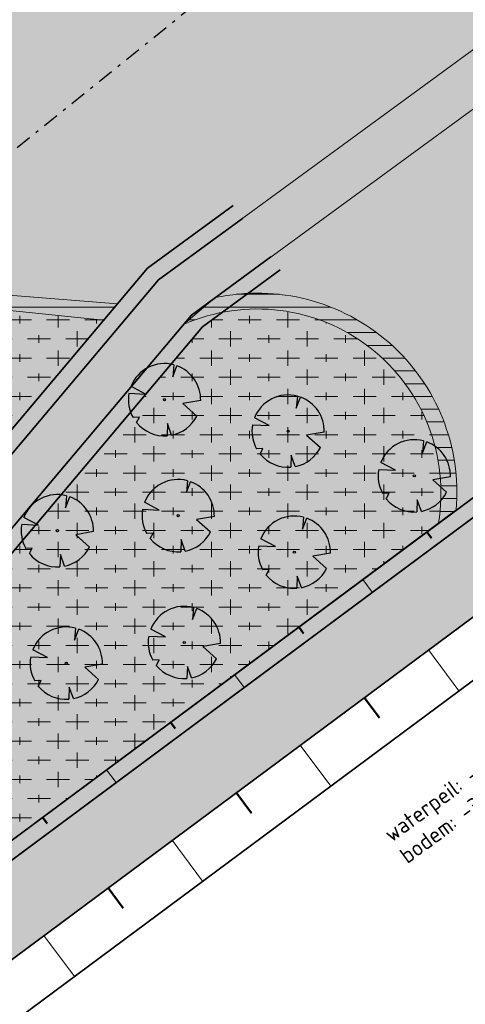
# Model space of a CAD drawing. Header units: metres. Extents: x 103263 to 106611, y 426963 to 428812.
# Tile 61 of 74: x 104574 to 104588, y 427863 to 427893. Entities that reach past the tile are written whole.
import ezdxf

# ---------------------------------------------------------------- set-up
doc = ezdxf.new("R2010")
doc.units = ezdxf.units.M
doc.linetypes.add('DASHDOT', pattern=[1, 0.5, -0.25, 0, -0.25])
doc.layers.add('kc-nieuwe-gasleiding-25-03-2004', color=30, linetype='Continuous')
for name, color, linetype, lineweight in [('N-GV-GW-TALUD_TEEN-G', 3, 'Continuous', 35), ('N-WE-GR-BOOM-S', 7, 'Continuous', 25), ('N-WE-GW-HOOGTE_AFWERKHOOGTE-T25', 7, 'Continuous', 25), ('N-WE-GW-TALUD_KRUIN-G', 3, 'Continuous', 35), ('N-WE-GW-TALUDARCERING_KORT-G', 90, 'Continuous', 50), ('N-WE-GW-TALUDARCERING_LANG-G', 90, 'Continuous', 18), ('N-WE-VH-VERHARDING-G', 252, 'Continuous', 35), ('N-XX-GR-BOS-A-250', 42, 'Continuous', 18), ('N-XX-GW-GROND_ZAND-WERK-AD-100', 7, 'Continuous', 18)]:
    doc.layers.add(name, color=color, linetype=linetype, lineweight=lineweight)
doc.layers.add('N-WE-GR-BEPLANTING-A-250', color=7, linetype='Continuous', lineweight=18, true_color=0x00a500)
doc.layers.add('N-WE-GR-BEPLANTING-MAAIENGRAS-A-250', color=7, linetype='Continuous', lineweight=18, true_color=0xe6e6e6)
doc.layers.add('N-WE-VH-VERHARDING-AP_GROEN4', color=7, linetype='Continuous', true_color=0x004700)
doc.styles.add('NLCS-ISO-M200-T25', font='NLCS-ISO.ttf', dxfattribs={"height": 0.5})
pattern_1 = [(60, (104639.9556, 427910.1806), (-0.5773504, 0.9999998), [0.288676, -0.866026]), (120, (104639.9556, 427910.1806), (-1.1547004, -2e-07), [0.288676, -0.866026]), (270, (104639.95565, 427910.18064), (0.57735, -1), [0.25, -1.75])]
pattern_2 = [(60, (104664.6893, 427702.1373), (-0.5773504, 0.9999998), [0.288676, -0.866026]), (120, (104664.6893, 427702.1373), (-1.1547004, -2e-07), [0.288676, -0.866026]), (270, (104664.6893, 427702.1373), (0.57735, -1), [0.25, -1.75])]
pattern_3 = [(180, (0, 0), (0, -0.4), [])]

# ---------------------------------------------------------------- blocks, each defined once
blk = doc.blocks.new('*U269')
at = {"ltscale": 20, "flags": 128}
for points in [[(0.579, 2.19), (0.513, 1.443), (0.778, 2.128)], [(-2.229, 0.403), (-1.184, 0.353), (-2.105, 0.838)], [(2.265, -0.058), (1.153, -0.248), (2.022, -1.021)], [(-1.754, -1.434), (-1.576, -1.088), (-1.973, -1.113)], [(0.446, -2.221), (0.189, -1.499), (0.162, -2.26)]]:
    blk.add_lwpolyline(points, dxfattribs=at)
blk.add_lwpolyline([(2.265, -0.058, 0.321944), (0.778, 2.128, 0.321944)], format="xyb", dxfattribs=at)
blk.add_circle((0, 0), 0.0675)
at = {"ltscale": 20}
for start, end in [(75.18441, 158.29895), (169.74905, 209.43023), (281.36007, 333.20465), (219.26669, 274.10684)]:
    blk.add_arc((0, 0), 2.266, start, end, dxfattribs=at)
blk = doc.blocks.new('*U322')
at = {"ltscale": 20, "flags": 128}
for points in [[(0.579, 2.19), (0.513, 1.443), (0.778, 2.128)], [(-2.229, 0.403), (-1.184, 0.353), (-2.105, 0.838)], [(2.265, -0.058), (1.153, -0.248), (2.022, -1.021)], [(-1.754, -1.434), (-1.576, -1.088), (-1.973, -1.113)], [(0.446, -2.221), (0.189, -1.499), (0.162, -2.26)]]:
    blk.add_lwpolyline(points, dxfattribs=at)
blk.add_lwpolyline([(2.265, -0.058, 0.321944), (0.778, 2.128, 0.321944)], format="xyb", dxfattribs=at)
blk.add_circle((0, 0), 0.0675)
at = {"ltscale": 20}
for start, end in [(75.18441, 158.29895), (169.74905, 209.43023), (281.36007, 333.20465), (219.26669, 274.10684)]:
    blk.add_arc((0, 0), 2.266, start, end, dxfattribs=at)
blk = doc.blocks.new('*U335')
at = {"ltscale": 20, "flags": 128}
for points in [[(0.579, 2.19), (0.513, 1.443), (0.778, 2.128)], [(-2.229, 0.403), (-1.184, 0.353), (-2.105, 0.838)], [(2.265, -0.058), (1.153, -0.248), (2.022, -1.021)], [(-1.754, -1.434), (-1.576, -1.088), (-1.973, -1.113)], [(0.446, -2.221), (0.189, -1.499), (0.162, -2.26)]]:
    blk.add_lwpolyline(points, dxfattribs=at)
blk.add_lwpolyline([(2.265, -0.058, 0.321944), (0.778, 2.128, 0.321944)], format="xyb", dxfattribs=at)
blk.add_circle((0, 0), 0.0675)
at = {"ltscale": 20}
for start, end in [(75.18441, 158.29895), (169.74905, 209.43023), (281.36007, 333.20465), (219.26669, 274.10684)]:
    blk.add_arc((0, 0), 2.266, start, end, dxfattribs=at)
blk = doc.blocks.new('*U180')
at = {"ltscale": 20, "flags": 128}
for points in [[(0.579, 2.19), (0.513, 1.443), (0.778, 2.128)], [(-2.229, 0.403), (-1.184, 0.353), (-2.105, 0.838)], [(2.265, -0.058), (1.153, -0.248), (2.022, -1.021)], [(-1.754, -1.434), (-1.576, -1.088), (-1.973, -1.113)], [(0.446, -2.221), (0.189, -1.499), (0.162, -2.26)]]:
    blk.add_lwpolyline(points, dxfattribs=at)
blk.add_lwpolyline([(2.265, -0.058, 0.321944), (0.778, 2.128, 0.321944)], format="xyb", dxfattribs=at)
blk.add_circle((0, 0), 0.0675)
at = {"ltscale": 20}
for start, end in [(75.18441, 158.29895), (169.74905, 209.43023), (281.36007, 333.20465), (219.26669, 274.10684)]:
    blk.add_arc((0, 0), 2.266, start, end, dxfattribs=at)
blk = doc.blocks.new('*U182')
at = {"ltscale": 20, "flags": 128}
for points in [[(0.579, 2.19), (0.513, 1.443), (0.778, 2.128)], [(-2.229, 0.403), (-1.184, 0.353), (-2.105, 0.838)], [(2.265, -0.058), (1.153, -0.248), (2.022, -1.021)], [(-1.754, -1.434), (-1.576, -1.088), (-1.973, -1.113)], [(0.446, -2.221), (0.189, -1.499), (0.162, -2.26)]]:
    blk.add_lwpolyline(points, dxfattribs=at)
blk.add_lwpolyline([(2.265, -0.058, 0.321944), (0.778, 2.128, 0.321944)], format="xyb", dxfattribs=at)
blk.add_circle((0, 0), 0.0675)
at = {"ltscale": 20}
for start, end in [(75.18441, 158.29895), (169.74905, 209.43023), (281.36007, 333.20465), (219.26669, 274.10684)]:
    blk.add_arc((0, 0), 2.266, start, end, dxfattribs=at)
blk = doc.blocks.new('*U183')
at = {"ltscale": 20, "flags": 128}
for points in [[(0.579, 2.19), (0.513, 1.443), (0.778, 2.128)], [(-2.229, 0.403), (-1.184, 0.353), (-2.105, 0.838)], [(2.265, -0.058), (1.153, -0.248), (2.022, -1.021)], [(-1.754, -1.434), (-1.576, -1.088), (-1.973, -1.113)], [(0.446, -2.221), (0.189, -1.499), (0.162, -2.26)]]:
    blk.add_lwpolyline(points, dxfattribs=at)
blk.add_lwpolyline([(2.265, -0.058, 0.321944), (0.778, 2.128, 0.321944)], format="xyb", dxfattribs=at)
blk.add_circle((0, 0), 0.0675)
at = {"ltscale": 20}
for start, end in [(75.18441, 158.29895), (169.74905, 209.43023), (281.36007, 333.20465), (219.26669, 274.10684)]:
    blk.add_arc((0, 0), 2.266, start, end, dxfattribs=at)
blk = doc.blocks.new('*U184')
at = {"ltscale": 20, "flags": 128}
for points in [[(0.579, 2.19), (0.513, 1.443), (0.778, 2.128)], [(-2.229, 0.403), (-1.184, 0.353), (-2.105, 0.838)], [(2.265, -0.058), (1.153, -0.248), (2.022, -1.021)], [(-1.754, -1.434), (-1.576, -1.088), (-1.973, -1.113)], [(0.446, -2.221), (0.189, -1.499), (0.162, -2.26)]]:
    blk.add_lwpolyline(points, dxfattribs=at)
blk.add_lwpolyline([(2.265, -0.058, 0.321944), (0.778, 2.128, 0.321944)], format="xyb", dxfattribs=at)
blk.add_circle((0, 0), 0.0675)
at = {"ltscale": 20}
for start, end in [(75.18441, 158.29895), (169.74905, 209.43023), (281.36007, 333.20465), (219.26669, 274.10684)]:
    blk.add_arc((0, 0), 2.266, start, end, dxfattribs=at)
blk = doc.blocks.new('*U148')
at = {"ltscale": 20, "flags": 128}
for points in [[(0.579, 2.19), (0.513, 1.443), (0.778, 2.128)], [(-2.229, 0.403), (-1.184, 0.353), (-2.105, 0.838)], [(2.265, -0.058), (1.153, -0.248), (2.022, -1.021)], [(-1.754, -1.434), (-1.576, -1.088), (-1.973, -1.113)], [(0.446, -2.221), (0.189, -1.499), (0.162, -2.26)]]:
    blk.add_lwpolyline(points, dxfattribs=at)
blk.add_lwpolyline([(2.265, -0.058, 0.321944), (0.778, 2.128, 0.321944)], format="xyb", dxfattribs=at)
blk.add_circle((0, 0), 0.0675)
at = {"ltscale": 20}
for start, end in [(75.18441, 158.29895), (169.74905, 209.43023), (281.36007, 333.20465), (219.26669, 274.10684)]:
    blk.add_arc((0, 0), 2.266, start, end, dxfattribs=at)

msp = doc.modelspace()

# ---------------------------------------------------------------- hatches: boundary and pattern name
at = {"layer": 'N-WE-GR-BEPLANTING-A-250'}
h = msp.add_hatch(dxfattribs=at)
h.set_pattern_fill('AGR-BEPLANTING_SOORT_01', color=256, scale=0.2, style=0, pattern_type=2)
h.set_pattern_definition(pattern_1)
edge = h.paths.add_edge_path()
edge.add_line((104659.33, 427926.461), (104651.723, 427930.161))
edge.add_line((104651.723, 427930.161), (104630.494, 427940.377))
edge.add_line((104630.494, 427940.377), (104615.821, 427939.216))
edge.add_line((104615.821, 427939.216), (104614.238, 427936.942))
edge.add_line((104614.238, 427936.942), (104618.901, 427931.767))
edge.add_line((104618.901, 427931.767), (104620.001, 427927.102))
edge.add_line((104620.001, 427927.102), (104630.09, 427928.171))
edge.add_line((104630.09, 427928.171), (104636.288, 427922.296))
edge.add_line((104636.288, 427922.296), (104635.626, 427916.445))
edge.add_line((104635.626, 427916.445), (104649.327, 427918.542))
edge.add_line((104649.327, 427918.542), (104660.637, 427913.992))
edge.add_line((104660.637, 427913.992), (104663.613, 427914.901))
edge.add_line((104663.613, 427914.901), (104665.801, 427914.176))
edge.add_line((104665.801, 427914.176), (104667.1, 427911.864))
edge.add_line((104667.1, 427911.864), (104668.62, 427908.935))
edge.add_line((104668.62, 427908.935), (104670.709, 427905.029))
edge.add_line((104670.709, 427905.029), (104666.141, 427898.787))
edge.add_line((104666.141, 427898.787), (104659.394, 427895.168))
edge.add_line((104659.394, 427895.168), (104659.885, 427894.606))
edge.add_arc((2471945.486, 2366238.399), 3059610.724, 219.310766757, 219.311095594)
edge.add_arc((104633.177, 427844.621), 52.499, 34.4665, 43.8921, ccw=False)
edge.add_arc((104561.264, 427811.91), 131.021, 20.52501, 28.45236, ccw=False)
edge.add_arc((104687.252, 427859.058), 3.5, 200.2205, 290.1775)
edge.add_arc((104734.333, 427775.806), 92.191, 116.25825, 119.84127, ccw=False)
edge.add_line((104693.547, 427858.483), (104693.719, 427859.706))
edge.add_line((104693.719, 427859.706), (104675.355, 427897.713))
edge.add_line((104675.355, 427897.713), (104665.269, 427916.348))
edge.add_line((104665.269, 427916.348), (104661.135, 427923.401))
edge.add_line((104661.135, 427923.401), (104659.33, 427926.461))
edge = h.paths.add_edge_path()
edge.add_line((104670.155, 427924.725), (104658.918, 427940.306))
edge.add_line((104658.918, 427940.306), (104653.228, 427936.582))
edge.add_arc((104651.49, 427939.148), 3.1, 210.7823, 304.1096, ccw=False)
edge.add_arc((104006.721, 427555.058), 747.402, 30.782318, 33.226245)
edge.add_line((104631.932, 427964.594), (104627.986, 427961.768))
edge.add_line((104627.986, 427961.768), (104626.318, 427960.551))
edge.add_line((104626.318, 427960.551), (104625.97, 427960.946))
edge.add_line((104625.97, 427960.946), (104624.14, 427949.098))
edge.add_line((104624.14, 427949.098), (104623.843, 427947.174))
edge.add_line((104623.843, 427947.174), (104618.568, 427941.942))
edge.add_line((104618.568, 427941.942), (104631.166, 427942.938))
edge.add_line((104631.166, 427942.938), (104634.784, 427941.178))
edge.add_line((104634.784, 427941.178), (104651.566, 427933.017))
edge.add_line((104651.566, 427933.017), (104660.886, 427928.485))
edge.add_line((104660.886, 427928.485), (104667.484, 427917.521))
edge.add_line((104667.484, 427917.521), (104673.544, 427906.582))
edge.add_line((104673.544, 427906.582), (104680.594, 427892.683))
edge.add_line((104680.594, 427892.683), (104687.997, 427877.313))
edge.add_line((104687.997, 427877.313), (104695.985, 427860.764))
edge.add_line((104695.985, 427860.764), (104701.345, 427863.409))
edge.add_line((104701.345, 427863.409), (104685.833, 427895.579))
edge.add_line((104685.833, 427895.579), (104682.011, 427903.447))
edge.add_line((104682.011, 427903.447), (104677.897, 427911.161))
edge.add_line((104677.897, 427911.161), (104670.155, 427924.725))
h = msp.add_hatch(dxfattribs=at)
h.set_pattern_fill('AGR-BEPLANTING_SOORT_01', color=256, scale=0.2, style=0, pattern_type=2)
h.set_pattern_definition(pattern_2)
h.paths.add_polyline_path([(104556.358, 427881.836), (104557.963, 427879.488), (104564.41, 427883.401), (104579.79, 427897.316), (104595.648, 427905.095), (104603.972, 427911.519), (104605.052, 427916.557), (104618.498, 427926.942), (104618.394, 427927.38), (104617.529, 427931.049), (104612.836, 427936.256), (104609.114, 427932.558), (104559.337, 427894.115), (104533.812, 427871.836), (104535.87, 427869.303), (104540.799, 427865.158), (104549.842, 427874.56), (104551.365, 427875.484), (104549.864, 427877.739), (104551.249, 427881.831), (104553.814, 427882.808)])
h = msp.add_hatch(dxfattribs=at)
h.set_pattern_fill('AGR-BEPLANTING_SOORT_01', color=256, scale=0.2, style=0, pattern_type=2)
h.set_pattern_definition(pattern_1)
h.paths.add_polyline_path([(104551.365, 427875.484), (104549.842, 427874.56), (104540.799, 427865.158), (104541.95, 427864.191), (104550.787, 427873.379), (104553.055, 427874.756)])
h.paths.add_polyline_path([(104558.774, 427878.226), (104565.311, 427882.193), (104580.64, 427896.062), (104596.444, 427903.815), (104604.889, 427910.332), (104603.972, 427911.519), (104595.648, 427905.095), (104579.79, 427897.316), (104564.41, 427883.401), (104557.963, 427879.488)])
h = msp.add_hatch(dxfattribs=at)
h.set_pattern_fill('AGR-BEPLANTING_SOORT_01', color=256, scale=0.2, style=0, pattern_type=2)
h.set_pattern_definition(pattern_2)
h.paths.add_polyline_path([(104558.568, 427873.848), (104560.898, 427870.014), (104571.067, 427876.195), (104578.708, 427885.253), (104597.92, 427899.317), (104609.634, 427905.016), (104606.959, 427907.513), (104604.869, 427910.316), (104596.444, 427903.815), (104580.64, 427896.062), (104565.311, 427882.193), (104558.774, 427878.226), (104559.975, 427875.972), (104559.44, 427874.432)])
h = msp.add_hatch(dxfattribs=at)
h.set_pattern_fill('AGR-BEPLANTING_SOORT_01', color=256, scale=0.2, style=0, pattern_type=2)
h.set_pattern_definition(pattern_1)
edge = h.paths.add_edge_path()
edge.add_line((104609.634, 427905.016), (104597.92, 427899.317))
edge.add_line((104597.92, 427899.317), (104578.708, 427885.253))
edge.add_line((104578.708, 427885.253), (104571.067, 427876.195))
edge.add_line((104571.067, 427876.195), (104560.898, 427870.014))
edge.add_line((104560.898, 427870.014), (104558.568, 427873.848))
edge.add_line((104558.568, 427873.848), (104559.44, 427874.432))
edge.add_line((104559.44, 427874.432), (104559.975, 427875.972))
edge.add_line((104559.975, 427875.972), (104558.774, 427878.226))
edge.add_line((104558.774, 427878.226), (104557.963, 427879.488))
edge.add_line((104557.963, 427879.488), (104556.358, 427881.836))
edge.add_line((104556.358, 427881.836), (104553.814, 427882.808))
edge.add_line((104553.814, 427882.808), (104551.249, 427881.831))
edge.add_line((104551.249, 427881.831), (104549.864, 427877.739))
edge.add_line((104549.864, 427877.739), (104551.365, 427875.484))
edge.add_line((104551.365, 427875.484), (104553.055, 427874.756))
edge.add_line((104553.055, 427874.756), (104555.043, 427874.448))
edge.add_line((104555.043, 427874.448), (104556.971, 427873.587))
edge.add_line((104556.971, 427873.587), (104559.617, 427869.235))
edge.add_line((104559.617, 427869.235), (104555.917, 427866.986))
edge.add_line((104555.917, 427866.986), (104546.51, 427858.404))
edge.add_line((104546.51, 427858.404), (104545.494, 427861.21))
edge.add_line((104545.494, 427861.21), (104535.87, 427869.303))
edge.add_line((104535.87, 427869.303), (104534.951, 427870.578))
edge.add_line((104534.951, 427870.578), (104533.848, 427869.544))
edge.add_line((104533.848, 427869.544), (104534.762, 427868.275))
edge.add_line((104534.762, 427868.275), (104544.221, 427860.321))
edge.add_line((104544.221, 427860.321), (104545.31, 427857.31))
edge.add_line((104545.31, 427857.31), (104543.963, 427856.081))
edge.add_line((104543.963, 427856.081), (104530.909, 427850.311))
edge.add_line((104530.909, 427850.311), (104522.807, 427840.502))
edge.add_line((104522.807, 427840.502), (104521.406, 427839.811))
edge.add_line((104521.406, 427839.811), (104519.635, 427841.719))
edge.add_line((104519.635, 427841.719), (104513.881, 427840.714))
edge.add_line((104513.881, 427840.714), (104509.415, 427836.171))
edge.add_line((104509.415, 427836.171), (104509.895, 427834.029))
edge.add_line((104509.895, 427834.029), (104498.874, 427822.223))
edge.add_line((104498.874, 427822.223), (104483.843, 427814.742))
edge.add_arc((104677.937, 427834.8), 195.128, 185.90013, 186.36982)
edge.add_line((104484.014, 427813.151), (104499.785, 427821.001))
edge.add_line((104499.785, 427821.001), (104503.709, 427825.204))
edge.add_line((104503.709, 427825.204), (104504.75, 427826.319))
edge.add_line((104504.75, 427826.319), (104510.984, 427832.997))
edge.add_line((104510.984, 427832.997), (104513.101, 427831.607))
edge.add_line((104513.101, 427831.607), (104515.651, 427832.392))
edge.add_line((104515.651, 427832.392), (104518.749, 427833.236))
edge.add_line((104518.749, 427833.236), (104521.123, 427835.769))
edge.add_line((104521.123, 427835.769), (104522.099, 427838.48))
edge.add_line((104522.099, 427838.48), (104523.759, 427839.299))
edge.add_line((104523.759, 427839.299), (104531.84, 427849.082))
edge.add_line((104531.84, 427849.082), (104544.793, 427854.808))
edge.add_line((104544.793, 427854.808), (104545.863, 427855.784))
edge.add_line((104545.863, 427855.784), (104547.062, 427856.878))
edge.add_line((104547.062, 427856.878), (104556.821, 427865.779))
edge.add_line((104556.821, 427865.779), (104572.055, 427875.041))
edge.add_line((104572.055, 427875.041), (104579.739, 427884.148))
edge.add_line((104579.739, 427884.148), (104598.697, 427898.027))
edge.add_line((104598.697, 427898.027), (104610.809, 427903.919))
edge.add_line((104610.809, 427903.919), (104609.634, 427905.016))
h = msp.add_hatch(dxfattribs=at)
h.set_pattern_fill('AGR-BEPLANTING_SOORT_01', color=256, scale=0.2, style=0, pattern_type=2)
h.set_pattern_definition(pattern_1)
h.paths.add_polyline_path([(104506.478, 427816.864), (104506.581, 427817.561), (104510.286, 427820.312), (104507.018, 427824.737), (104506.719, 427820.155), (104504.986, 427818.868)])
h.paths.add_polyline_path([(104507.023, 427824.74), (104508.637, 427825.938), (104511.933, 427821.535), (104512.2, 427821.733), (104512.9, 427821.631), (104548.159, 427847.813), (104554.583, 427852.582), (104616.53, 427898.58), (104610.809, 427903.919), (104598.697, 427898.027), (104579.739, 427884.148), (104572.055, 427875.041), (104556.821, 427865.779), (104547.062, 427856.878), (104544.793, 427854.808), (104531.84, 427849.082), (104523.759, 427839.299), (104522.099, 427838.48), (104521.123, 427835.769), (104518.749, 427833.236), (104515.651, 427832.392), (104513.101, 427831.607), (104510.984, 427832.997), (104505.225, 427826.829), (104504.124, 427825.649), (104504.141, 427825.612), (104505.581, 427826.682)])
at = {"layer": 'N-WE-GR-BEPLANTING-MAAIENGRAS-A-250', "transparency": 33554539}
h = msp.add_hatch(color=256, dxfattribs=at)
edge = h.paths.add_edge_path()
edge.add_line((104571.067, 427876.195), (104555.917, 427866.986))
edge.add_line((104555.917, 427866.986), (104546.51, 427858.404))
edge.add_line((104546.51, 427858.404), (104545.494, 427861.21))
edge.add_line((104545.494, 427861.21), (104535.87, 427869.303))
edge.add_line((104535.87, 427869.303), (104533.942, 427871.948))
edge.add_line((104533.942, 427871.948), (104532.838, 427870.914))
edge.add_line((104532.838, 427870.914), (104534.762, 427868.275))
edge.add_line((104534.762, 427868.275), (104544.221, 427860.321))
edge.add_line((104544.221, 427860.321), (104545.31, 427857.31))
edge.add_line((104545.31, 427857.31), (104543.963, 427856.081))
edge.add_line((104543.963, 427856.081), (104530.909, 427850.311))
edge.add_line((104530.909, 427850.311), (104522.807, 427840.502))
edge.add_line((104522.807, 427840.502), (104521.406, 427839.811))
edge.add_line((104521.406, 427839.811), (104519.635, 427841.719))
edge.add_line((104519.635, 427841.719), (104513.881, 427840.714))
edge.add_line((104513.881, 427840.714), (104509.415, 427836.171))
edge.add_line((104509.415, 427836.171), (104509.895, 427834.029))
edge.add_line((104509.895, 427834.029), (104498.874, 427822.223))
edge.add_line((104498.874, 427822.223), (104483.843, 427814.742))
edge.add_arc((104677.937, 427834.8), 195.128, 185.90013, 186.36982)
edge.add_line((104484.014, 427813.151), (104499.785, 427821.001))
edge.add_line((104499.785, 427821.001), (104503.709, 427825.204))
edge.add_line((104503.709, 427825.204), (104504.75, 427826.319))
edge.add_line((104504.75, 427826.319), (104510.984, 427832.997))
edge.add_line((104510.984, 427832.997), (104513.101, 427831.607))
edge.add_line((104513.101, 427831.607), (104515.651, 427832.392))
edge.add_line((104515.651, 427832.392), (104518.749, 427833.236))
edge.add_line((104518.749, 427833.236), (104521.123, 427835.769))
edge.add_line((104521.123, 427835.769), (104522.099, 427838.48))
edge.add_line((104522.099, 427838.48), (104523.759, 427839.299))
edge.add_line((104523.759, 427839.299), (104531.84, 427849.082))
edge.add_line((104531.84, 427849.082), (104544.793, 427854.808))
edge.add_line((104544.793, 427854.808), (104545.863, 427855.784))
edge.add_line((104545.863, 427855.784), (104547.062, 427856.878))
edge.add_line((104547.062, 427856.878), (104556.821, 427865.779))
edge.add_line((104556.821, 427865.779), (104572.055, 427875.041))
edge.add_line((104572.055, 427875.041), (104579.739, 427884.148))
edge.add_line((104579.739, 427884.148), (104598.697, 427898.027))
edge.add_line((104598.697, 427898.027), (104610.809, 427903.919))
edge.add_line((104610.809, 427903.919), (104609.634, 427905.016))
edge.add_line((104609.634, 427905.016), (104597.92, 427899.317))
edge.add_line((104597.92, 427899.317), (104578.708, 427885.253))
edge.add_line((104578.708, 427885.253), (104571.067, 427876.195))
at = {"layer": 'N-WE-VH-VERHARDING-AP_GROEN4', "ltscale": 0.1}
h = msp.add_hatch(dxfattribs=at)
h.set_pattern_fill('CROSS', color=256, scale=0.05, style=0)
edge = h.paths.add_edge_path()
edge.add_line((104616.303, 427898.411), (104514.506, 427822.823))
edge.add_line((104514.506, 427822.823), (104506.477, 427816.862))
edge.add_line((104506.477, 427816.862), (104495.436, 427811.135))
edge.add_line((104495.436, 427811.135), (104485.008, 427807.809))
edge.add_line((104485.008, 427807.809), (104485.495, 427805.863))
edge.add_line((104485.495, 427805.863), (104492.893, 427807.092))
edge.add_line((104492.893, 427807.092), (104495.359, 427807.502))
edge.add_line((104495.359, 427807.502), (104478.667, 427790.822))
edge.add_line((104478.667, 427790.822), (104467.495, 427783.521))
edge.add_line((104467.495, 427783.521), (104471.984, 427792.577))
edge.add_line((104471.984, 427792.577), (104477.22, 427800.942))
edge.add_line((104477.22, 427800.942), (104480.935, 427805.041))
edge.add_line((104480.935, 427805.041), (104485.128, 427805.802))
edge.add_line((104485.128, 427805.802), (104485.514, 427804.821))
edge.add_line((104485.514, 427804.821), (104484.481, 427807.714))
edge.add_line((104484.481, 427807.714), (104480.58, 427807.009))
edge.add_line((104480.58, 427807.009), (104473.488, 427799.642))
edge.add_line((104473.488, 427799.642), (104462.601, 427787.301))
edge.add_line((104462.601, 427787.301), (104429.992, 427760.07))
edge.add_line((104429.992, 427760.07), (104423.569, 427755.301))
edge.add_line((104423.569, 427755.301), (104334.939, 427689.491))
edge.add_arc((104360.268, 427671.929), 30.822, 145.2639, 160.1291)
edge.add_arc((104319.444, 427686.849), 12.644, 311.5939, 339.425, ccw=False)
edge.add_line((104327.838, 427677.393), (104328.453, 427676.013))
edge.add_line((104328.453, 427676.013), (104328.897, 427675.013))
edge.add_arc((104319.403, 427686.872), 15.191, 308.6803, 339.4602)
edge.add_arc((104360.268, 427671.929), 28.322, 146.0782, 160.1581, ccw=False)
edge.add_line((104336.767, 427687.734), (104371.488, 427713.515))
edge.add_line((104371.488, 427713.515), (104381.931, 427721.27))
edge.add_line((104381.931, 427721.27), (104433.496, 427759.558))
edge.add_line((104433.496, 427759.558), (104466.748, 427784.212))
edge.add_line((104466.748, 427784.212), (104467.495, 427783.521))
edge.add_line((104467.495, 427783.521), (104478.667, 427790.822))
edge.add_line((104478.667, 427790.822), (104495.359, 427807.502))
edge.add_line((104495.359, 427807.502), (104498.846, 427808.081))
edge.add_line((104498.846, 427808.081), (104506.801, 427813.988))
edge.add_line((104506.801, 427813.988), (104507.567, 427814.557))
edge.add_line((104507.567, 427814.557), (104508.072, 427817.976))
edge.add_line((104508.072, 427817.976), (104506.477, 427816.862))
edge.add_line((104506.477, 427816.862), (104514.506, 427822.823))
edge.add_line((104514.506, 427822.823), (104518.01, 427822.311))
edge.add_line((104518.01, 427822.311), (104547.643, 427844.315))
edge.add_line((104547.643, 427844.315), (104558.086, 427852.07))
edge.add_line((104558.086, 427852.07), (104615.787, 427894.914))
edge.add_line((104615.787, 427894.914), (104616.303, 427898.411))
at = {"layer": 'N-XX-GR-BOS-A-250', "ltscale": 0.1, "transparency": 33554541}
h = msp.add_hatch(dxfattribs=at)
h.set_pattern_fill('AGR-BOSPLANTSOEN', color=256, scale=0.6, pattern_type=2)
h.set_pattern_definition([(0, (0, 0), (0.6, 0.6), [0.72, -0.48]), (90, (0.36, -0.24), (-2.4, 1e-16), [0.48, -0.72]), (90, (0.96, 0.36), (-2.4, 1e-16), [0.48, -0.72]), (90, (1.56, -0.12), (-2.4, 1e-16), [0.24, -0.96]), (90, (2.16, 0.48), (-2.4, 1e-16), [0.24, -0.96])])
edge = h.paths.add_edge_path()
edge.add_line((104572.385, 427874.656), (104557.122, 427865.377))
edge.add_line((104557.122, 427865.377), (104556.595, 427864.897))
edge.add_line((104556.595, 427864.897), (104560.015, 427860.009))
edge.add_arc((104562.619, 427861.397), 2.951, 208.0484, 253.8492)
edge.add_line((104561.798, 427858.562), (104587.477, 427877.63))
edge.add_arc((104581.801, 427878.584), 5.756, 350.453, 460.9976)
edge.add_line((104580.703, 427884.235), (104580.082, 427883.78))
edge.add_line((104580.082, 427883.78), (104572.385, 427874.656))
edge = h.paths.add_edge_path()
edge.add_line((104555.706, 427867.442), (104570.737, 427876.58))
edge.add_line((104570.737, 427876.58), (104576.986, 427883.988))
edge.add_line((104576.986, 427883.988), (104571.147, 427884.587))
edge.add_arc((104570.759, 427880.335), 4.27, 84.7823, 120.8368)
edge.add_line((104568.571, 427884.002), (104562.308, 427879.891))
edge.add_line((104562.308, 427879.891), (104555.213, 427872.986))
edge.add_arc((104557.412, 427870.764), 3.126, 134.7016, 213.248)
edge.add_line((104554.797, 427869.05), (104555.706, 427867.442))
at = {"layer": 'N-XX-GW-GROND_ZAND-WERK-AD-100', "ltscale": 0.25, "transparency": 33554541}
h = msp.add_hatch(dxfattribs=at)
h.set_pattern_fill('AGW-WERK_ONTGRAVEN', color=256, scale=0.08, angle=45, pattern_type=2)
h.set_pattern_definition(pattern_3)
edge = h.paths.add_edge_path()
edge.add_line((104555.144, 427866.286), (104554.024, 427869.411))
edge.add_arc((104557.588, 427870.707), 3.791, 136.0276, 199.9864, ccw=False)
edge.add_line((104554.859, 427873.339), (104561.994, 427880.283))
edge.add_line((104561.994, 427880.283), (104568.291, 427884.43))
edge.add_arc((104570.666, 427879.997), 5.03, 84.8374, 118.1853, ccw=False)
edge.add_line((104571.119, 427885.006), (104577.423, 427884.505))
edge.add_line((104577.423, 427884.505), (104576.986, 427883.988))
edge.add_line((104576.986, 427883.988), (104570.796, 427884.623))
edge.add_arc((104571.04, 427879.458), 5.171, 92.6983, 120.3887)
edge.add_line((104568.424, 427883.919), (104562.308, 427879.891))
edge.add_line((104562.308, 427879.891), (104555.213, 427872.986))
edge.add_arc((104557.505, 427870.719), 3.223, 135.3185, 199.8935)
edge.add_line((104554.474, 427869.622), (104555.514, 427866.612))
edge.add_line((104555.514, 427866.612), (104555.144, 427866.286))
h = msp.add_hatch(dxfattribs=at)
h.set_pattern_fill('AGW-WERK_ONTGRAVEN', color=256, scale=0.08, angle=45, pattern_type=2)
h.set_pattern_definition(pattern_3)
h.paths.add_polyline_path([(104587.477, 427877.63), (104588.033, 427878.043, 0.50527), (104580.485, 427884.695), (104579.493, 427883.857, -0.596021)])

# ---------------------------------------------------------------- linework, layer by layer
at = {"layer": 'N-GV-GW-TALUD_TEEN-G', "ltscale": 10, "flags": 128}
for points in [[(104616.406, 427899.111), (104512.602, 427822.032), (104506.211, 427817.287), (104495.27, 427811.612), (104489.381, 427810.47)], [(104520.252, 427821.983), (104548.597, 427843.031), (104559.04, 427850.785), (104615.456, 427892.675)]]:
    msp.add_lwpolyline(points, dxfattribs=at)
at = {"layer": 'N-WE-GR-BEPLANTING-MAAIENGRAS-A-250', "transparency": 33554539}
for points in [[(104523.759, 427839.299), (104531.84, 427849.082), (104544.793, 427854.808), (104545.863, 427855.784), (104547.062, 427856.878), (104556.821, 427865.779), (104572.055, 427875.041), (104579.739, 427884.148), (104598.697, 427898.027), (104610.809, 427903.919), (104609.634, 427905.016)], [(104609.634, 427905.016), (104597.92, 427899.317), (104578.708, 427885.253), (104576.075, 427882.133)], [(104597.92, 427899.317), (104578.708, 427885.253), (104571.067, 427876.195), (104560.898, 427870.014), (104559.617, 427869.235), (104555.917, 427866.986), (104546.51, 427858.404), (104545.494, 427861.21), (104535.87, 427869.303), (104533.942, 427871.943), (104532.838, 427870.909), (104534.762, 427868.275), (104544.221, 427860.321), (104545.31, 427857.31), (104543.963, 427856.081), (104530.909, 427850.311), (104522.807, 427840.502)], [(104523.759, 427839.299), (104531.84, 427849.082), (104544.793, 427854.808), (104545.863, 427855.784), (104547.062, 427856.878), (104556.821, 427865.779), (104572.055, 427875.041), (104579.739, 427884.148), (104598.697, 427898.027)], [(104575.108, 427880.986), (104571.067, 427876.195), (104560.898, 427870.014)]]:
    msp.add_lwpolyline(points, dxfattribs=at)
at = {"layer": 'N-WE-GW-TALUD_KRUIN-G', "ltscale": 0.1}
for points in [[(104518.01, 427822.311), (104547.643, 427844.315), (104558.086, 427852.07), (104615.787, 427894.914), (104616.406, 427899.111)], [(104616.303, 427898.411), (104514.506, 427822.823)]]:
    msp.add_lwpolyline(points, dxfattribs=at)
at = {"layer": 'N-WE-GW-TALUDARCERING_KORT-G', "ltscale": 0.1}
for p, q in [((104587.112, 427877.359), (104587.261, 427877.158)), ((104583.098, 427874.378), (104583.247, 427874.177)), ((104585.154, 427872.168), (104585.631, 427871.526)), ((104579.084, 427871.397), (104579.233, 427871.196)), ((104581.14, 427869.187), (104581.616, 427868.545)), ((104575.069, 427868.416), (104575.218, 427868.216)), ((104577.125, 427866.207), (104577.602, 427865.564))]:
    msp.add_line(p, q, dxfattribs=at)
at = {"layer": 'N-WE-GW-TALUDARCERING_LANG-G', "ltscale": 0.1}
for p, q in [((104585.105, 427875.868), (104585.403, 427875.467)), ((104587.161, 427873.659), (104588.115, 427872.374)), ((104581.091, 427872.887), (104581.389, 427872.486)), ((104583.147, 427870.678), (104584.101, 427869.393)), ((104577.076, 427869.907), (104577.375, 427869.505)), ((104579.132, 427867.697), (104580.086, 427866.412)), ((104575.118, 427864.716), (104576.072, 427863.432))]:
    msp.add_line(p, q, dxfattribs=at)
at = {"layer": 'N-WE-VH-VERHARDING-AP_GROEN4', "ltscale": 0.2}
for points in [[(104616.303, 427898.411), (104512.9, 427821.631)], [(104616.303, 427898.411), (104514.506, 427822.823)]]:
    msp.add_lwpolyline(points, dxfattribs=at)
at = {"layer": 'N-WE-VH-VERHARDING-G', "ltscale": 0.2}
for points in [[(104581.045, 427887.584), (104578.364, 427885.621), (104570.737, 427876.58), (104555.616, 427867.388), (104552.871, 427864.884)], [(104581.341, 427887.18), (104578.708, 427885.253), (104571.067, 427876.195), (104555.917, 427866.986), (104553.208, 427864.514)], [(104582.227, 427885.97), (104579.739, 427884.148), (104572.055, 427875.041), (104556.821, 427865.779), (104554.219, 427863.406)], [(104582.522, 427885.566), (104580.082, 427883.78), (104572.385, 427874.656), (104557.122, 427865.377), (104554.556, 427863.037)]]:
    msp.add_lwpolyline(points, dxfattribs=at)
at = {"layer": 'N-XX-GW-GROND_ZAND-WERK-AD-100', "ltscale": 0.25, "transparency": 33554541}
msp.add_lwpolyline([(104555.144, 427866.286), (104554.024, 427869.411, -0.286551), (104554.859, 427873.339), (104561.994, 427880.283), (104568.291, 427884.43, -0.146543), (104571.119, 427885.006), (104577.423, 427884.505), (104576.986, 427883.988), (104570.796, 427884.623, 0.121413), (104568.424, 427883.919), (104562.308, 427879.891), (104555.213, 427872.986, 0.289463), (104554.474, 427869.622), (104555.514, 427866.612)], format="xyb", close=True, dxfattribs=at)
msp.add_lwpolyline([(104561.798, 427858.562, -0.118846), (104560.015, 427860.009), (104556.312, 427865.3), (104555.91, 427864.964), (104559.573, 427859.774, 0.084403), (104561.313, 427858.202), (104588.033, 427878.043, 0.50527), (104580.485, 427884.695), (104579.493, 427883.857, -0.596021), (104587.477, 427877.63)], format="xyb", dxfattribs=at)

# ---------------------------------------------------------------- block references
at = {"layer": 'N-WE-GR-BOOM-S', "xscale": 0.4999999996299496, "yscale": 0.4999999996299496, "zscale": 0.4999999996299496}
for name, p in [('*U184', (104578.895, 427881.498)), ('*U183', (104582.768, 427880.514)), ('*U322', (104586.721, 427879.111)), ('*U180', (104579.323, 427877.865)), ('*U335', (104575.536, 427877.393)), ('*U269', (104582.961, 427876.72)), ('*U182', (104579.515, 427873.893)), ('*U148', (104575.817, 427873.244))]:
    msp.add_blockref(name, p, dxfattribs=at)

# ---------------------------------------------------------------- next in the draw order: texts
at = {"layer": 'N-WE-GW-HOOGTE_AFWERKHOOGTE-T25', "insert": (104585.716, 427868.018), "char_height": 0.5, "width": 5.05185, "attachment_point": 1, "rotation": 36.17, "style": 'NLCS-ISO-M200-T25', "bg_fill": 3, "box_fill_scale": 1.2, "bg_fill_color": 256, "bg_fill_transparency": 0}
msp.add_mtext('waterpeil: -1.90\\Pbodem: -3.00', dxfattribs=at)

# ---------------------------------------------------------------- next in the draw order: linework, layer by layer
at = {"layer": 'kc-nieuwe-gasleiding-25-03-2004', "linetype": 'DASHDOT'}
msp.add_lwpolyline([(104097.93, 427529.033), (104128.011, 427550.244), (104130.38, 427551.913), (104134.253, 427554.646), (104196.193, 427599.748), (104199.584, 427602.219), (104218.428, 427615.931), (104221.898, 427618.471), (104244.219, 427634.72), (104264.367, 427649.644), (104289.858, 427657.328), (104306.405, 427669.706), (104309.854, 427672.286), (104330.023, 427687.366), (104332.855, 427691.704), (104344.95, 427710.169), (104375.203, 427733.142), (104475.294, 427810.644), (104553.733, 427872.815), (104614.088, 427921.526), (104641.201, 427918.747)], dxfattribs=at)

doc.saveas('drawing.dxf')
